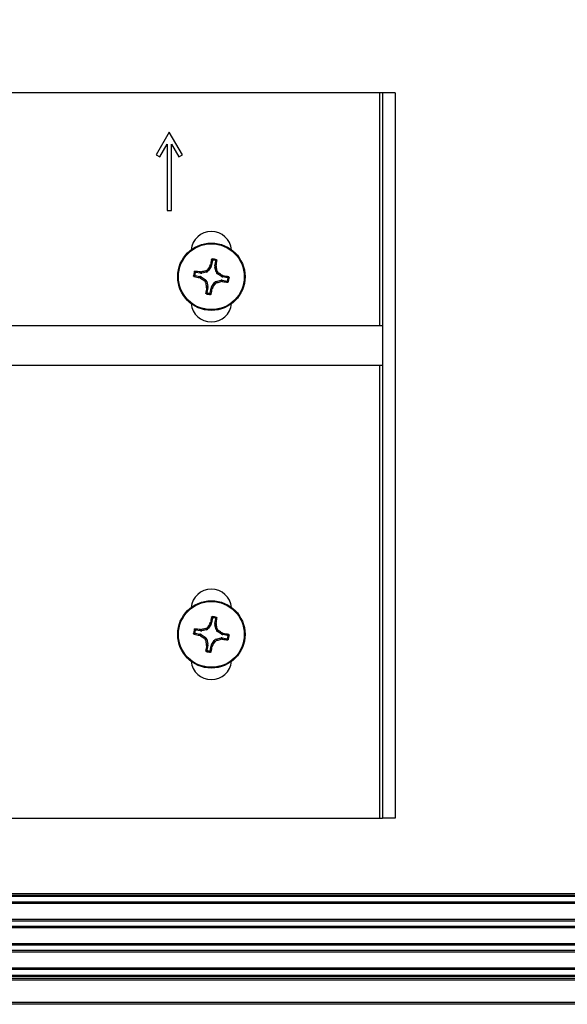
# Paper-space layout 'P3m-LR' of a CAD drawing. Header units: inches. Extents: x 0.3 to 33.8, y 0.2 to 21.7.
# Tile 28 of 57: x 21.675 to 21.937, y 9.318 to 9.789. Entities that reach past the tile are written whole.
import ezdxf

# ---------------------------------------------------------------- set-up
doc = ezdxf.new("R2010")
doc.units = ezdxf.units.IN
doc.header["$MEASUREMENT"] = 0
doc.layers.add('BORDERS', color=7, linetype='Continuous')
doc.styles.add('SLDTEXTSTYLE0', font='TXT', dxfattribs={"width": 0.75})
doc.dimstyles.new('SLDDIMSTYLE1', dxfattribs={"dimtxt": 0.1377952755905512, "dimasz": 0.14, "dimexe": 0, "dimexo": 0.0625, "dimgap": 0.0344488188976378, "dimtad": 1, "dimdec": 3, "dimlfac": 10, "dimrnd": 1e-09, "dimzin": 12, "dimdsep": 46, "dimtxsty": 'SLDTEXTSTYLE0', "dimblk1": 'CLOSED', "dimblk2": 'CLOSED', "dimsah": 1, "dimcen": 0.09, "dimadec": 0, "dimazin": 3, "dimtfac": 1, "dimtdec": 3, "dimtofl": 0, "dimtmove": 0, "dimatfit": 3, "dimldrblk": 'CLOSED', "dimfxl": 0, "dimfrac": 2, "dimtolj": 1, "dimtzin": 12, "dimarcsym": 0})

# ---------------------------------------------------------------- blocks, each defined once
blk = doc.blocks.new('_Closed')
at = {"color": 0, "linetype": 'ByBlock', "lineweight": -2}
for p, q in [((-1, 0.166667), (0, 0)), ((-1, 0.166667), (-1, -0.166667)), ((0, 0), (-1, -0.166667)), ((0, 0), (-1, 0))]:
    blk.add_line(p, q, dxfattribs=at)
blk = doc.blocks.new('_D_25')
at = {"layer": 'BORDERS'}
for p, q in [((20.80175377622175, 10.62876310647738), (20.75976927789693, 10.62876310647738)), ((20.75976927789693, 10.62876310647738), (20.75976927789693, 10.41001310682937)), ((21.10719997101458, 10.62876310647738), (21.1491844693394, 10.62876310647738)), ((21.1491844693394, 10.62876310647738), (21.1491844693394, 10.41001310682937)), ((20.75976927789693, 10.41001310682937), (20.80175377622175, 10.41001310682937)), ((21.1491844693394, 10.41001310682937), (21.10719997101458, 10.41001310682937)), ((21.4309589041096, 9.873043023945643), (21.4309589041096, 10.24321658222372)), ((21.85440890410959, 9.793418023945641), (21.85440890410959, 10.24321658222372)), ((21.4309589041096, 10.20384650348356), (20.6668770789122, 10.20384650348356)), ((21.4309589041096, 10.20384650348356), (21.85440890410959, 10.20384650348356))]:
    blk.add_line(p, q, dxfattribs=at)
at = {"layer": 'BORDERS', "xscale": 0.14, "yscale": 0.14, "rotation": 180.0000000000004}
blk.add_blockref('_Closed', (21.4309589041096, 10.20384650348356, -0.1940375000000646), dxfattribs=at)
at = {"layer": 'BORDERS', "xscale": 0.14, "yscale": 0.14}
blk.add_blockref('_Closed', (21.85440890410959, 10.20384650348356, -0.1940375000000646), dxfattribs=at)
at = {"layer": 'BORDERS', "char_height": 0.1377952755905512, "attachment_point": 1, "style": 'SLDTEXTSTYLE0'}
for s, insert in [('108', (20.80175377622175, 10.58764054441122)), ('4.235', (20.72539221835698, 10.38147394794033))]:
    blk.add_mtext(s, dxfattribs=dict(at, insert=insert))
blk = doc.blocks.new('_D_26')
at = {"layer": 'BORDERS'}
for p, q in [((22.50699894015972, 10.78551885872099), (22.46501444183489, 10.78551885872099)), ((22.46501444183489, 10.78551885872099), (22.46501444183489, 10.56676885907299)), ((22.81244513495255, 10.78551885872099), (22.85442963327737, 10.78551885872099)), ((22.85442963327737, 10.78551885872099), (22.85442963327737, 10.56676885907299)), ((22.46501444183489, 10.56676885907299), (22.50699894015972, 10.56676885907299)), ((22.85442963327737, 10.56676885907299), (22.81244513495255, 10.56676885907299)), ((21.4309589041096, 9.873043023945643), (21.4309589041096, 10.39997233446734)), ((22.2434589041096, 9.569918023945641), (22.2434589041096, 10.39997233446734)), ((21.4309589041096, 10.36060225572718), (22.2434589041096, 10.36060225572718)), ((22.2434589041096, 10.36060225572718), (22.94732184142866, 10.36060225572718))]:
    blk.add_line(p, q, dxfattribs=at)
at = {"layer": 'BORDERS', "xscale": 0.14, "yscale": 0.14, "rotation": 180.0000000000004}
blk.add_blockref('_Closed', (21.4309589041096, 10.36060225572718, -0.1940375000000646), dxfattribs=at)
at = {"layer": 'BORDERS', "xscale": 0.14, "yscale": 0.14}
blk.add_blockref('_Closed', (22.2434589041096, 10.36060225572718, -0.1940375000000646), dxfattribs=at)
at = {"layer": 'BORDERS', "char_height": 0.1377952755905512, "attachment_point": 1, "style": 'SLDTEXTSTYLE0'}
for s, insert in [('206', (22.50699894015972, 10.74439629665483)), ('8.125', (22.43063738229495, 10.53822970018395))]:
    blk.add_mtext(s, dxfattribs=dict(at, insert=insert))

psp = doc.layouts.new('P3m-LR')

# ---------------------------------------------------------------- linework, layer by layer
at = {"color": 7, "linetype": 'Continuous', "lineweight": 25}
for p, q in [((21.8469089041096, 9.754047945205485), (21.5149089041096, 9.754047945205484)), ((21.8484089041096, 9.754047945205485), (21.8469089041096, 9.754047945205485)), ((21.8469089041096, 9.754047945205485), (21.8469089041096, 9.642522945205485)), ((21.8544089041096, 9.754047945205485), (21.8484089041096, 9.754047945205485)), ((21.8484089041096, 9.754047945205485), (21.8484089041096, 9.407047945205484)), ((21.8544089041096, 9.754047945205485), (21.8544089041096, 9.407047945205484)), ((21.7464089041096, 9.735247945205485), (21.7401589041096, 9.72442262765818)), ((21.7526589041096, 9.72442262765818), (21.7464089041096, 9.735247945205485)), ((21.74189095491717, 9.723422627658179), (21.7454089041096, 9.729515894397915)), ((21.7454089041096, 9.729515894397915), (21.7454089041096, 9.697747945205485)), ((21.7474089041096, 9.697747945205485), (21.7474089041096, 9.729515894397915)), ((21.7474089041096, 9.729515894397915), (21.75092685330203, 9.723422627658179)), ((21.7401589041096, 9.72442262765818), (21.74189095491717, 9.723422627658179)), ((21.75092685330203, 9.723422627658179), (21.7526589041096, 9.72442262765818)), ((21.7454089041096, 9.697747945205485), (21.7474089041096, 9.697747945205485)), ((21.76641757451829, 9.671026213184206), (21.76516123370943, 9.669027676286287)), ((21.76583836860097, 9.671247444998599), (21.76607017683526, 9.671808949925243)), ((21.76641757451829, 9.671026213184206), (21.76583836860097, 9.671247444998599)), ((21.76607017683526, 9.671808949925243), (21.76663425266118, 9.67159349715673)), ((21.76702357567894, 9.673882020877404), (21.76663425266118, 9.67159349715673)), ((21.76820781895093, 9.671325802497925), (21.7685971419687, 9.673614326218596)), ((21.76820781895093, 9.671325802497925), (21.76881140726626, 9.671342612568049)), ((21.7688445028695, 9.670736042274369), (21.7682247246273, 9.670718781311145)), ((21.76874953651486, 9.668417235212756), (21.7682247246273, 9.670718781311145)), ((21.76881140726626, 9.671342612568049), (21.7688445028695, 9.670736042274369)), ((21.75872482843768, 9.66661261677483), (21.76101335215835, 9.666223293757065)), ((21.76128104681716, 9.667796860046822), (21.75899252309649, 9.668186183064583)), ((21.76079789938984, 9.665659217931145), (21.76101335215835, 9.666223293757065)), ((21.76135940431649, 9.66542740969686), (21.76079789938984, 9.665659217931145)), ((21.76126423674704, 9.668400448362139), (21.76187080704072, 9.66843354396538)), ((21.76128104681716, 9.667796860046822), (21.76126423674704, 9.668400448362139)), ((21.76158063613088, 9.666006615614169), (21.76135940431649, 9.66542740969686)), ((21.76158063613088, 9.666006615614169), (21.7635791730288, 9.664750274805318)), ((21.76187080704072, 9.66843354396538), (21.76188806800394, 9.667813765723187)), ((21.76418961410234, 9.668338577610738), (21.76188806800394, 9.667813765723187)), ((21.76418961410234, 9.668338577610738), (21.76378914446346, 9.668903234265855)), ((21.76476076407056, 9.669592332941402), (21.76516123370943, 9.669027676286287)), ((21.76874953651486, 9.668417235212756), (21.76931419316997, 9.66881770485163)), ((21.77000329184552, 9.667846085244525), (21.7694386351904, 9.66744561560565)), ((21.77143717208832, 9.666189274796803), (21.7694386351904, 9.66744561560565)), ((21.77143717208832, 9.666189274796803), (21.77165840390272, 9.666768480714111)), ((21.77165840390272, 9.666768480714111), (21.77221990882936, 9.666536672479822)), ((21.77221990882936, 9.666536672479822), (21.77200445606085, 9.665972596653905)), ((21.77429297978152, 9.665583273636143), (21.77200445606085, 9.665972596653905)), ((21.76301451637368, 9.664349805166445), (21.7635791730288, 9.664750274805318)), ((21.76426827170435, 9.663778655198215), (21.76370361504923, 9.663378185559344)), ((21.76417330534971, 9.6614598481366), (21.7647930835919, 9.661477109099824)), ((21.76420640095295, 9.660853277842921), (21.76417330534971, 9.6614598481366)), ((21.76480998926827, 9.660870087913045), (21.76420640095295, 9.660853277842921)), ((21.76426827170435, 9.663778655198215), (21.7647930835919, 9.661477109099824)), ((21.76480998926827, 9.660870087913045), (21.7644206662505, 9.658581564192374)), ((21.76599423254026, 9.658313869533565), (21.76638355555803, 9.660602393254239)), ((21.76694763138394, 9.660386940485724), (21.76638355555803, 9.660602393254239)), ((21.76660023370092, 9.661169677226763), (21.76785657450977, 9.663168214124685)), ((21.76660023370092, 9.661169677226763), (21.76717943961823, 9.66094844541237)), ((21.76717943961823, 9.66094844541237), (21.76694763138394, 9.660386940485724)), ((21.76825704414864, 9.662603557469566), (21.76785657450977, 9.663168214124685)), ((21.76882819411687, 9.663857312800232), (21.77112974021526, 9.66438212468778)), ((21.76882819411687, 9.663857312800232), (21.76922866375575, 9.663292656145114)), ((21.77114700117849, 9.663762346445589), (21.77112974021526, 9.66438212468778)), ((21.77175357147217, 9.66379544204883), (21.77114700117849, 9.663762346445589)), ((21.77173676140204, 9.664399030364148), (21.77175357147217, 9.66379544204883)), ((21.77173676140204, 9.664399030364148), (21.77402528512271, 9.664009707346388)), ((21.8484089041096, 9.642522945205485), (21.5134089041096, 9.642522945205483)), ((21.5134089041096, 9.623772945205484), (21.8484089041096, 9.623772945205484)), ((21.8469089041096, 9.623772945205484), (21.8469089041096, 9.407047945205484)), ((21.76583836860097, 9.5001474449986), (21.76607017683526, 9.500708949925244)), ((21.76641757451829, 9.499926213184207), (21.76583836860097, 9.5001474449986)), ((21.76607017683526, 9.500708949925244), (21.76663425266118, 9.500493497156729)), ((21.76702357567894, 9.502782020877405), (21.76663425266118, 9.500493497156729)), ((21.76820781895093, 9.500225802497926), (21.7685971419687, 9.502514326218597)), ((21.76820781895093, 9.500225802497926), (21.76881140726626, 9.50024261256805)), ((21.76881140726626, 9.50024261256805), (21.7688445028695, 9.49963604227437)), ((21.75872482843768, 9.495512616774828), (21.76101335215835, 9.495123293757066)), ((21.76128104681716, 9.496696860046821), (21.75899252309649, 9.497086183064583)), ((21.76126423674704, 9.49730044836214), (21.76187080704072, 9.497333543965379)), ((21.76128104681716, 9.496696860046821), (21.76126423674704, 9.49730044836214)), ((21.76187080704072, 9.497333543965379), (21.76188806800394, 9.496713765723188)), ((21.76418961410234, 9.497238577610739), (21.76188806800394, 9.496713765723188)), ((21.76418961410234, 9.497238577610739), (21.76378914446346, 9.497803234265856)), ((21.76476076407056, 9.498492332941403), (21.76516123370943, 9.497927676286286)), ((21.76641757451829, 9.499926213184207), (21.76516123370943, 9.497927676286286)), ((21.7688445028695, 9.49963604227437), (21.7682247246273, 9.499618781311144)), ((21.76874953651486, 9.497317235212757), (21.7682247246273, 9.499618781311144)), ((21.76874953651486, 9.497317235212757), (21.76931419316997, 9.49771770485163)), ((21.77000329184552, 9.496746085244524), (21.7694386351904, 9.496345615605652)), ((21.77143717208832, 9.495089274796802), (21.7694386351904, 9.496345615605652)), ((21.77143717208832, 9.495089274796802), (21.77165840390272, 9.495668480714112)), ((21.77165840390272, 9.495668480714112), (21.77221990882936, 9.495436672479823)), ((21.77221990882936, 9.495436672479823), (21.77200445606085, 9.494872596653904)), ((21.76079789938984, 9.494559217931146), (21.76101335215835, 9.495123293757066)), ((21.76135940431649, 9.49432740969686), (21.76079789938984, 9.494559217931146)), ((21.76158063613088, 9.49490661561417), (21.76135940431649, 9.49432740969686)), ((21.76158063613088, 9.49490661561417), (21.7635791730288, 9.493650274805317)), ((21.76301451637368, 9.493249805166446), (21.7635791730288, 9.493650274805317)), ((21.76426827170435, 9.492678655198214), (21.76370361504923, 9.492278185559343)), ((21.76426827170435, 9.492678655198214), (21.7647930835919, 9.490377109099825)), ((21.76660023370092, 9.490069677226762), (21.76785657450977, 9.492068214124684)), ((21.76825704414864, 9.491503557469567), (21.76785657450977, 9.492068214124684)), ((21.76882819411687, 9.492757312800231), (21.77112974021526, 9.493282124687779)), ((21.76882819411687, 9.492757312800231), (21.76922866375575, 9.492192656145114)), ((21.77114700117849, 9.49266234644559), (21.77112974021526, 9.493282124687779)), ((21.77175357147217, 9.49269544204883), (21.77114700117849, 9.49266234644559)), ((21.77173676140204, 9.493299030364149), (21.77175357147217, 9.49269544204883)), ((21.77173676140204, 9.493299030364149), (21.77402528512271, 9.492909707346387)), ((21.77429297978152, 9.494483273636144), (21.77200445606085, 9.494872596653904)), ((21.76417330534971, 9.4903598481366), (21.7647930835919, 9.490377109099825)), ((21.76420640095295, 9.48975327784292), (21.76417330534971, 9.4903598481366)), ((21.76480998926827, 9.489770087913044), (21.76420640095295, 9.48975327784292)), ((21.76480998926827, 9.489770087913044), (21.7644206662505, 9.487481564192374)), ((21.76599423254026, 9.487213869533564), (21.76638355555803, 9.48950239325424)), ((21.76694763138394, 9.489286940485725), (21.76638355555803, 9.48950239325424)), ((21.76660023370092, 9.490069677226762), (21.76717943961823, 9.48984844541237)), ((21.76717943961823, 9.48984844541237), (21.76694763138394, 9.489286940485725)), ((21.5149089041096, 9.407047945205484), (21.8469089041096, 9.407047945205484)), ((21.8469089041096, 9.407047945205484), (21.8484089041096, 9.407047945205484)), ((21.8544089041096, 9.407047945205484), (21.8484089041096, 9.407047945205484)), ((21.4828339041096, 9.371047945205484), (30.9790839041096, 9.371047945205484)), ((30.9790839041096, 9.370047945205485), (21.4828339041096, 9.370047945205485)), ((30.9779589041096, 9.369547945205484), (21.4839589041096, 9.369547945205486)), ((30.9779589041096, 9.366929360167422), (21.4839589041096, 9.366929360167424)), ((30.9779589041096, 9.366250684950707), (21.4839589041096, 9.366250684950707)), ((30.9779589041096, 9.358545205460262), (21.4839589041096, 9.358545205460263)), ((30.9779589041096, 9.357866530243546), (21.4839589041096, 9.357866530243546)), ((30.9779589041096, 9.355329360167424), (21.4839589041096, 9.355329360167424)), ((30.9779589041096, 9.354650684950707), (21.4839589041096, 9.354650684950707)), ((30.9779589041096, 9.346945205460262), (21.4839589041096, 9.346945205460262)), ((30.9779589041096, 9.346266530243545), (21.4839589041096, 9.346266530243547)), ((30.9779589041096, 9.343729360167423), (21.4839589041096, 9.343729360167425)), ((30.9779589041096, 9.343050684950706), (21.4839589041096, 9.343050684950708)), ((30.9779589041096, 9.335345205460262), (21.4839589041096, 9.335345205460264)), ((21.4409589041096, 9.331547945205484), (31.0209589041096, 9.331547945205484)), ((21.4409589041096, 9.330547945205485), (31.0209589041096, 9.330547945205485)), ((30.9779589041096, 9.334666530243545), (21.4839589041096, 9.334666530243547)), ((21.4839589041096, 9.332047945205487), (30.9779589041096, 9.332047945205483)), ((31.0209589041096, 9.329547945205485), (21.4409589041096, 9.329547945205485)), ((21.4409589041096, 9.319047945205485), (31.0209589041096, 9.319047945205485)), ((31.0209589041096, 9.318047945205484), (21.4409589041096, 9.318047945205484))]:
    psp.add_line(p, q, dxfattribs=at)
for centre, radius in [((21.7665089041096, 9.666097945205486), 0.0160999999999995), ((21.7665089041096, 9.666097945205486), 0.01575289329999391), ((21.7665089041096, 9.494997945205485), 0.0160999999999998), ((21.7665089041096, 9.494997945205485), 0.0157528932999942)]:
    psp.add_circle(centre, radius, dxfattribs=at)
for centre, radius, start, end in [((21.7665089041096, 9.678047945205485), 0.00970000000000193, 5.524228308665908, 174.4757716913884), ((21.92209492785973, 9.640439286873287), 0.1591470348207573, 167.6780822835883, 168.631919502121), ((21.7665089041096, 9.666097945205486), 0.008495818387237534, 73.06981271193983, 87.62076320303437), ((21.92049399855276, 9.56937644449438), 0.1851919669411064, 146.6272750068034, 147.2383152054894), ((21.7665089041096, 9.666097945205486), 0.0080141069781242, 76.18372835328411, 84.50684756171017), ((21.6111905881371, 9.693330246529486), 0.1591470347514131, 352.0586564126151, 353.0124936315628), ((21.58920313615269, 9.625735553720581), 0.1851919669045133, 13.45226070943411, 14.06330090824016), ((21.7665089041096, 9.666097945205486), 0.008495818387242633, 163.0698127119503, 177.6207632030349), ((21.7921675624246, 9.8216839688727), 0.1591470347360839, 257.6780822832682, 258.6319195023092), ((21.7665089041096, 9.666097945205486), 0.008014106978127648, 166.1837283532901, 174.5068475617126), ((21.73927660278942, 9.510779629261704), 0.1591470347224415, 82.05865641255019, 83.01249363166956), ((21.86323040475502, 9.820083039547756), 0.185191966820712, 236.6272750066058, 237.238315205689), ((21.80687129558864, 9.488792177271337), 0.185191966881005, 103.4522607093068, 104.0633009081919), ((21.66978740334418, 9.512112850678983), 0.1851919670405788, 56.6272750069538, 57.23831520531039), ((21.74085024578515, 9.510511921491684), 0.1591470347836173, 77.67808228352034, 78.63191950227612), ((21.7665089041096, 9.666097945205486), 0.008014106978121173, 346.1837283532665, 354.5068475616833), ((21.7665089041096, 9.666097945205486), 0.008495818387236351, 343.0698127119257, 357.6207632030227), ((21.94381467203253, 9.706460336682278), 0.1851919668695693, 193.4522607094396, 194.0633009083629), ((21.9218272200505, 9.638865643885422), 0.1591470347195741, 172.0586564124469, 173.0124936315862), ((21.61092288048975, 9.691756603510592), 0.1591470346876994, 347.678082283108, 348.6319195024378), ((21.61252380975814, 9.762819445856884), 0.1851919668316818, 326.6272750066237, 327.2383152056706), ((21.72614651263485, 9.843403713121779), 0.1851919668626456, 283.4522607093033, 284.0633009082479), ((21.79374120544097, 9.821416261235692), 0.1591470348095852, 262.0586564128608, 263.012493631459), ((21.7665089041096, 9.666097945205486), 0.008495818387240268, 253.0698127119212, 267.6207632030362), ((21.7665089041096, 9.666097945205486), 0.008014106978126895, 256.1837283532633, 264.5068475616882), ((21.7665089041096, 9.654147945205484), 0.009700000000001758, 185.524228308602, 354.4757716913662), ((21.7665089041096, 9.506947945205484), 0.00970000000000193, 5.524228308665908, 174.4757716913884), ((21.92049399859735, 9.398276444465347), 0.1851919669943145, 146.6272750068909, 147.2383152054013), ((21.92209492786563, 9.469339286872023), 0.1591470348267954, 167.6780822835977, 168.6319195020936), ((21.7665089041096, 9.494997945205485), 0.008495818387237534, 73.06981271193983, 87.62076320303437), ((21.7665089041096, 9.494997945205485), 0.008014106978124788, 76.18372835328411, 84.5068475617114), ((21.61119058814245, 9.522230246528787), 0.1591470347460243, 352.0586564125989, 353.0124936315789), ((21.7665089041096, 9.494997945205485), 0.008495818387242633, 163.0698127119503, 177.6207632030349), ((21.7665089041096, 9.494997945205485), 0.008014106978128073, 166.1837283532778, 174.5068475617), ((21.73927660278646, 9.33967962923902), 0.1591470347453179, 82.05865641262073, 83.01249363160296), ((21.80687129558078, 9.317692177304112), 0.1851919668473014, 103.4522607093, 104.0633009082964), ((21.58920313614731, 9.454635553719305), 0.1851919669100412, 13.45226070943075, 14.06330090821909), ((21.66978740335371, 9.341012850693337), 0.185191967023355, 56.62727500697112, 57.23831520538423), ((21.74085024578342, 9.339411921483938), 0.1591470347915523, 77.67808228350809, 78.63191950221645), ((21.792167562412, 9.650583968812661), 0.1591470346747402, 257.6780822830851, 258.6319195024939), ((21.86323040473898, 9.648983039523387), 0.1851919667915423, 236.6272750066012, 237.2383152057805), ((21.94381467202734, 9.535360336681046), 0.1851919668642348, 193.4522607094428, 194.0633009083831), ((21.61252380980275, 9.591719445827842), 0.185191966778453, 326.6272750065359, 327.2383152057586), ((21.72614651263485, 9.67230371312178), 0.1851919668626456, 283.4522607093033, 284.0633009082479), ((21.79374120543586, 9.65031626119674), 0.1591470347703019, 262.0586564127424, 263.012493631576), ((21.7665089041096, 9.494997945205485), 0.008014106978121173, 346.1837283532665, 354.506847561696), ((21.7665089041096, 9.494997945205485), 0.008495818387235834, 343.0698127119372, 357.6207632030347), ((21.92182722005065, 9.467765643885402), 0.1591470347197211, 172.0586564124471, 173.0124936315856), ((21.7665089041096, 9.494997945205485), 0.008495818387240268, 253.0698127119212, 267.6207632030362), ((21.7665089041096, 9.494997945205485), 0.008014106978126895, 256.1837283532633, 264.5068475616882), ((21.61092288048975, 9.520656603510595), 0.1591470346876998, 347.6780822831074, 348.6319195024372), ((21.7665089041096, 9.483047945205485), 0.009700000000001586, 185.5242283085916, 354.4757716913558)]:
    psp.add_arc(centre, radius, start, end, dxfattribs=at)
for centre, major_axis, ratio, start_param, end_param in [((21.7650835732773, 9.671860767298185), (-0.001470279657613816, 0.0005615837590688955), 0.9943069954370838, 2.946332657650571, 3.336852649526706), ((21.76975964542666, 9.671065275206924), (0.001573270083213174, 4.381592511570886e-05), 0.9943069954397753, 2.946332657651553, 3.336852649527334), ((21.7607460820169, 9.664672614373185), (-0.0005615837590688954, -0.001470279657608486), 0.9943069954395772, 2.946332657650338, 3.336852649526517), ((21.76154157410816, 9.669348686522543), (-4.381592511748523e-05, 0.001573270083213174), 0.9943069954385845, 2.946332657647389, 3.336852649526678), ((21.76383284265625, 9.669871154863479), (-0.0009111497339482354, 0.001284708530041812), 0.9935910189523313, 2.751161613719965, 3.532023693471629), ((21.7702821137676, 9.66877400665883), (0.001284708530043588, 0.0009111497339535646), 0.9935910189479, 2.751161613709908, 3.532023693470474), ((21.7722717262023, 9.667523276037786), (0.0005615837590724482, 0.001470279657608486), 0.994306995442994, 2.946332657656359, 3.336852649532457), ((21.76273569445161, 9.66342188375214), (-0.001284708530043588, -0.0009111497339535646), 0.9935910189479, 2.751161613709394, 3.532023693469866), ((21.76325816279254, 9.661130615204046), (-0.001573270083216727, -4.381592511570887e-05), 0.9943069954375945, 2.946332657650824, 3.336852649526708), ((21.7679342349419, 9.660335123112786), (0.001470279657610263, -0.0005615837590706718), 0.9943069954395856, 2.946332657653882, 3.33685264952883), ((21.76918496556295, 9.662324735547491), (0.0009111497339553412, -0.001284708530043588), 0.9935910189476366, 2.751161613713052, 3.532023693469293), ((21.77147623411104, 9.662847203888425), (4.38159251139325e-05, -0.00157327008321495), 0.9943069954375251, 2.946332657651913, 3.336852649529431), ((21.7650835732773, 9.500760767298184), (-0.001470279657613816, 0.0005615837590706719), 0.9943069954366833, 2.946332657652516, 3.336852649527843), ((21.76975964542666, 9.499965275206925), (0.001573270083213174, 4.381592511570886e-05), 0.9943069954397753, 2.946332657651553, 3.336852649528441), ((21.76154157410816, 9.498248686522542), (-4.381592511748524e-05, 0.001573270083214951), 0.9943069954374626, 2.946332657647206, 3.336852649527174), ((21.76383284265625, 9.498771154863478), (-0.0009111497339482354, 0.001284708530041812), 0.9935910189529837, 2.751161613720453, 3.532023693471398), ((21.7702821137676, 9.49767400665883), (0.001284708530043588, 0.0009111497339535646), 0.9935910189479, 2.751161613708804, 3.532023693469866), ((21.7607460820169, 9.493572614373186), (-0.0005615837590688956, -0.001470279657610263), 0.9943069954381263, 2.946332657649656, 3.336852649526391), ((21.76273569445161, 9.49232188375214), (-0.001284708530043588, -0.0009111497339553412), 0.9935910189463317, 2.75116161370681, 3.532023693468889), ((21.76918496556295, 9.49122473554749), (0.0009111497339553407, -0.001284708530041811), 0.9935910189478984, 2.751161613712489, 3.532023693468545), ((21.77147623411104, 9.491747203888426), (4.381592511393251e-05, -0.001573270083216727), 0.9943069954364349, 2.946332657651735, 3.33685264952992), ((21.7722717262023, 9.496423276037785), (0.0005615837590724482, 0.001470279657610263), 0.9943069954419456, 2.946332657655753, 3.336852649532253), ((21.76325816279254, 9.490030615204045), (-0.001573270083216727, -4.381592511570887e-05), 0.9943069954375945, 2.946332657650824, 3.336852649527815), ((21.7679342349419, 9.489235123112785), (0.001470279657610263, -0.0005615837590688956), 0.9943069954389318, 2.946332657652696, 3.336852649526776)]:
    psp.add_ellipse(centre, major_axis=major_axis, ratio=ratio, start_param=start_param, end_param=end_param, dxfattribs=at)
for points, knots in [([(21.76661400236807, 9.674401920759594), (21.76662255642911, 9.67442765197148), (21.76663966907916, 9.674479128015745), (21.7666986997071, 9.674539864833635), (21.7667749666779, 9.674581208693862), (21.76683277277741, 9.67458469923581), (21.76686159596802, 9.674586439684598)], [0, 0, 0, 0, 0.2526917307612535, 0.505517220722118, 0.7534417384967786, 1, 1, 1, 1]), ([(21.76702357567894, 9.673882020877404), (21.76695631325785, 9.673969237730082), (21.76682033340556, 9.674145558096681), (21.7666832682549, 9.674315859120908), (21.76661400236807, 9.674401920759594)], [0, 0, 0, 0, 0.4946499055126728, 1, 1, 1, 1]), ([(21.76686159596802, 9.674586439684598), (21.76693027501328, 9.674503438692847), (21.76706878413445, 9.674336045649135), (21.76720659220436, 9.67416266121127), (21.76727606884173, 9.674075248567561)], [0, 0, 0, 0, 0.4958449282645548, 1, 1, 1, 1]), ([(21.76727606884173, 9.674075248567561), (21.76724963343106, 9.674075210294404), (21.76719675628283, 9.674075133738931), (21.76712319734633, 9.674041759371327), (21.76706506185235, 9.673987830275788), (21.76703404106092, 9.673930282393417), (21.76702604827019, 9.673893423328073), (21.76702357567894, 9.673882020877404)], [0, 0, 0, 0, 0.2255496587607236, 0.4511532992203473, 0.6755815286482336, 0.8996402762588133, 1, 1, 1, 1]), ([(21.76842274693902, 9.673880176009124), (21.76851721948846, 9.673939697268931), (21.76870460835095, 9.674057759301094), (21.76889067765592, 9.674169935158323), (21.76898293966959, 9.67422555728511)], [0, 0, 0, 0, 0.5041524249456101, 1, 1, 1, 1]), ([(21.7685971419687, 9.673614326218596), (21.76859902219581, 9.673640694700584), (21.76860278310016, 9.67369343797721), (21.76857483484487, 9.673769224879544), (21.76852526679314, 9.673831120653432), (21.76847012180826, 9.673866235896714), (21.76843393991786, 9.673876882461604), (21.76842274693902, 9.673880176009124)], [0, 0, 0, 0, 0.2255496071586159, 0.4511532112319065, 0.6755811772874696, 0.8996400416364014, 1, 1, 1, 1]), ([(21.76915559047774, 9.67396954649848), (21.76906176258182, 9.67391122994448), (21.76887609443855, 9.67379583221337), (21.76868946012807, 9.673674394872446), (21.7685971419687, 9.673614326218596)], [0, 0, 0, 0, 0.5053526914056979, 1, 1, 1, 1]), ([(21.76898293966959, 9.67422555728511), (21.7690072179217, 9.67421562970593), (21.76905573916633, 9.674195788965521), (21.76911206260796, 9.674139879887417), (21.76914916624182, 9.674070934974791), (21.76915927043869, 9.674011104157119), (21.76915628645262, 9.673977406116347), (21.76915559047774, 9.67396954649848)], [0, 0, 0, 0, 0.2243701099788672, 0.4484143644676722, 0.6809026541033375, 0.9255748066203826, 1, 1, 1, 1]), ([(21.75802040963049, 9.666450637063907), (21.75810341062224, 9.66651931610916), (21.75827080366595, 9.666657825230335), (21.75844418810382, 9.666795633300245), (21.75853160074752, 9.666865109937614)], [0, 0, 0, 0, 0.4958449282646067, 0.9999999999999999, 0.9999999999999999, 0.9999999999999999, 0.9999999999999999]), ([(21.75820492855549, 9.66620304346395), (21.75817919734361, 9.666211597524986), (21.75812772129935, 9.666228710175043), (21.75806698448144, 9.666287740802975), (21.75802564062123, 9.666364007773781), (21.75802215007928, 9.666421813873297), (21.75802040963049, 9.666450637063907)], [0, 0, 0, 0, 0.2526917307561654, 0.505517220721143, 0.7534417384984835, 1, 1, 1, 1]), ([(21.75872482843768, 9.66661261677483), (21.75863761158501, 9.666545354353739), (21.75846129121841, 9.666409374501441), (21.75829099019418, 9.666272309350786), (21.75820492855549, 9.66620304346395)], [0, 0, 0, 0, 0.4946499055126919, 1, 1, 1, 1]), ([(21.75838129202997, 9.66857198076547), (21.75839121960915, 9.668596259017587), (21.75841106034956, 9.668644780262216), (21.75846696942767, 9.668701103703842), (21.7585359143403, 9.668738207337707), (21.75859574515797, 9.668748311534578), (21.75862944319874, 9.668745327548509), (21.75863730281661, 9.668744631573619)], [0, 0, 0, 0, 0.2243701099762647, 0.4484143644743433, 0.6809026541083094, 0.925574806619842, 1, 1, 1, 1]), ([(21.75872667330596, 9.668011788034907), (21.75866715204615, 9.668106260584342), (21.75854909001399, 9.668293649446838), (21.75843691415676, 9.668479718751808), (21.75838129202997, 9.66857198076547)], [0, 0, 0, 0, 0.5041524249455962, 1, 1, 1, 1]), ([(21.75853160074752, 9.666865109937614), (21.75853163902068, 9.666838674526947), (21.75853171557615, 9.666785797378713), (21.75856508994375, 9.666712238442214), (21.7586190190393, 9.666654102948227), (21.75867656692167, 9.666623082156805), (21.75871342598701, 9.666615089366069), (21.75872482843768, 9.66661261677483)], [0, 0, 0, 0, 0.2255496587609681, 0.4511532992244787, 0.6755815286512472, 0.8996402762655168, 0.9999999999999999, 0.9999999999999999, 0.9999999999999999, 0.9999999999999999]), ([(21.75863730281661, 9.668744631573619), (21.7586956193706, 9.668650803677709), (21.75881101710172, 9.668465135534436), (21.75893245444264, 9.668278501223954), (21.75899252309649, 9.668186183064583)], [0, 0, 0, 0, 0.505352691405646, 1, 1, 1, 1]), ([(21.75899252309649, 9.668186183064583), (21.7589661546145, 9.668188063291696), (21.75891341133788, 9.66819182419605), (21.75883762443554, 9.668163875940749), (21.75877572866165, 9.668114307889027), (21.75874061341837, 9.668059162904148), (21.75872996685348, 9.668022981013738), (21.75872667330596, 9.668011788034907)], [0, 0, 0, 0, 0.2255496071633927, 0.4511532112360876, 0.6755811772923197, 0.8996400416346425, 1, 1, 1, 1]), ([(21.76378914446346, 9.668903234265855), (21.7639539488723, 9.668959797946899), (21.76428356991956, 9.669072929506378), (21.76459513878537, 9.669354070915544), (21.76472718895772, 9.66954403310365), (21.76476076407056, 9.669592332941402)], [0, 0, 0, 0, 0.4271587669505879, 0.8543492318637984, 1, 1, 1, 1]), ([(21.76931419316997, 9.66881770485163), (21.76937075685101, 9.668652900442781), (21.76948388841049, 9.668323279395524), (21.76976502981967, 9.668011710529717), (21.76995499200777, 9.667879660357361), (21.77000329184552, 9.667846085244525)], [0, 0, 0, 0, 0.4271587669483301, 0.8543492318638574, 1, 1, 1, 1]), ([(21.77429297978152, 9.665583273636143), (21.7743801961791, 9.6656505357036), (21.77455651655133, 9.665786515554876), (21.77472681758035, 9.665923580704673), (21.77481287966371, 9.665992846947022)], [0, 0, 0, 0, 0.4946473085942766, 1, 1, 1, 1]), ([(21.77448620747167, 9.665330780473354), (21.77448616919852, 9.665357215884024), (21.77448609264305, 9.665410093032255), (21.77445271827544, 9.665483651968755), (21.77439878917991, 9.665541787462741), (21.77434124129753, 9.665572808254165), (21.77430438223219, 9.665580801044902), (21.77429297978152, 9.665583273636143)], [0, 0, 0, 0, 0.225549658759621, 0.4511532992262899, 0.6755815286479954, 0.8996402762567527, 1, 1, 1, 1]), ([(21.77499739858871, 9.665745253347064), (21.77491439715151, 9.665676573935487), (21.77474700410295, 9.66553806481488), (21.77457361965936, 9.665400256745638), (21.77448620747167, 9.665330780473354)], [0, 0, 0, 0, 0.4958475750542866, 1, 1, 1, 1]), ([(21.77481287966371, 9.665992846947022), (21.7748386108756, 9.665984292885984), (21.77489008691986, 9.665967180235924), (21.77495082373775, 9.665908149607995), (21.77499216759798, 9.665831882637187), (21.77499565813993, 9.665774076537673), (21.77499739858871, 9.665745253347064)], [0, 0, 0, 0, 0.2526917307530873, 0.5055172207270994, 0.7534417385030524, 0.9999999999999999, 0.9999999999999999, 0.9999999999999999, 0.9999999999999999]), ([(21.76370361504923, 9.663378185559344), (21.76364705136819, 9.66354298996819), (21.76353391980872, 9.663872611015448), (21.76325277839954, 9.664184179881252), (21.76306281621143, 9.66431623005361), (21.76301451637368, 9.664349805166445)], [0, 0, 0, 0, 0.427158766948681, 0.8543492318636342, 1, 1, 1, 1]), ([(21.76922866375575, 9.663292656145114), (21.7690638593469, 9.663236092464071), (21.76873423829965, 9.663122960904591), (21.76842266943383, 9.662841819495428), (21.76829061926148, 9.66265185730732), (21.76825704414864, 9.662603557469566)], [0, 0, 0, 0, 0.4271587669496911, 0.8543492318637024, 1, 1, 1, 1]), ([(21.77402528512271, 9.664009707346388), (21.7740516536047, 9.664007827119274), (21.77410439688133, 9.664004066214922), (21.77418018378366, 9.664032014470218), (21.77424207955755, 9.664081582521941), (21.77427719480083, 9.66413672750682), (21.77428784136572, 9.664172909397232), (21.77429113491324, 9.664184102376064)], [0, 0, 0, 0, 0.2255496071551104, 0.451153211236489, 0.675581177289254, 0.8996400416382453, 1, 1, 1, 1]), ([(21.7743805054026, 9.663451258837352), (21.7743221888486, 9.663545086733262), (21.77420679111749, 9.663730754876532), (21.77408535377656, 9.663917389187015), (21.77402528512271, 9.664009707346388)], [0, 0, 0, 0, 0.505352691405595, 0.9999999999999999, 0.9999999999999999, 0.9999999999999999, 0.9999999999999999]), ([(21.77429113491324, 9.664184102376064), (21.77435065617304, 9.66408962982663), (21.77446871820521, 9.663902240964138), (21.77458089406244, 9.663716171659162), (21.77463651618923, 9.6636239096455)], [0, 0, 0, 0, 0.5041524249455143, 1, 1, 1, 1]), ([(21.77463651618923, 9.6636239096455), (21.77462658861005, 9.663599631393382), (21.77460674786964, 9.66355111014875), (21.77455083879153, 9.663494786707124), (21.77448189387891, 9.663457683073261), (21.77442206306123, 9.663447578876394), (21.77438836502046, 9.663450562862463), (21.7743805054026, 9.663451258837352)], [0, 0, 0, 0, 0.2243701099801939, 0.4484143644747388, 0.6809026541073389, 0.9255748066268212, 1, 1, 1, 1]), ([(21.76403486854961, 9.65797033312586), (21.7640105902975, 9.657980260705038), (21.76396206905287, 9.658000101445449), (21.76390574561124, 9.658056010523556), (21.76386864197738, 9.658124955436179), (21.76385853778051, 9.658184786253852), (21.76386152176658, 9.658218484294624), (21.76386221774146, 9.658226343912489)], [0, 0, 0, 0, 0.2243701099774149, 0.4484143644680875, 0.680902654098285, 0.9255748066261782, 1, 1, 1, 1]), ([(21.76386221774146, 9.658226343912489), (21.76395604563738, 9.658284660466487), (21.76414171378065, 9.658400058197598), (21.76432834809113, 9.658521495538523), (21.7644206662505, 9.658581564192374)], [0, 0, 0, 0, 0.5053526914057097, 1, 1, 1, 1]), ([(21.76459506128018, 9.658315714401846), (21.76450058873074, 9.658256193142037), (21.76431319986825, 9.658138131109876), (21.76412713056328, 9.658025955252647), (21.76403486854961, 9.65797033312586)], [0, 0, 0, 0, 0.5041524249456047, 1, 1, 1, 1]), ([(21.7644206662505, 9.658581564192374), (21.76441878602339, 9.658555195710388), (21.76441502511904, 9.65850245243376), (21.76444297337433, 9.658426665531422), (21.76449254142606, 9.658364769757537), (21.76454768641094, 9.658329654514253), (21.76458386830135, 9.658319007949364), (21.76459506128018, 9.658315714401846)], [0, 0, 0, 0, 0.2255496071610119, 0.4511532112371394, 0.6755811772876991, 0.8996400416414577, 1, 1, 1, 1]), ([(21.76574173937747, 9.658120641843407), (21.76576817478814, 9.658120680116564), (21.76582105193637, 9.658120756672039), (21.76589461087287, 9.658154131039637), (21.76595274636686, 9.65820806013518), (21.76598376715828, 9.658265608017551), (21.76599175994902, 9.658302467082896), (21.76599423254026, 9.658313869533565)], [0, 0, 0, 0, 0.2255496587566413, 0.4511532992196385, 0.6755815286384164, 0.8996402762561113, 1, 1, 1, 1]), ([(21.76615621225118, 9.65760945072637), (21.76608753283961, 9.657692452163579), (21.765949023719, 9.657859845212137), (21.76581121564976, 9.658033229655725), (21.76574173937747, 9.658120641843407)], [0, 0, 0, 0, 0.4958475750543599, 1, 1, 1, 1]), ([(21.76599423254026, 9.658313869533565), (21.76606149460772, 9.658226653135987), (21.76619747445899, 9.658050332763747), (21.76633453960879, 9.657880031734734), (21.76640380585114, 9.657793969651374)], [0, 0, 0, 0, 0.4946473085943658, 1, 1, 1, 1]), ([(21.76640380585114, 9.657793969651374), (21.7663952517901, 9.65776823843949), (21.76637813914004, 9.657716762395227), (21.76631910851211, 9.657656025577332), (21.76624284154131, 9.657614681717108), (21.76618503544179, 9.65761119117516), (21.76615621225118, 9.65760945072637)], [0, 0, 0, 0, 0.2526917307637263, 0.5055172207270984, 0.7534417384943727, 0.9999999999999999, 0.9999999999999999, 0.9999999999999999, 0.9999999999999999]), ([(21.76661400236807, 9.503301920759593), (21.76662255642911, 9.50332765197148), (21.76663966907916, 9.503379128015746), (21.7666986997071, 9.503439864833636), (21.7667749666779, 9.503481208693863), (21.76683277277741, 9.503484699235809), (21.76686159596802, 9.503486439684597)], [0, 0, 0, 0, 0.2526917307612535, 0.505517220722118, 0.7534417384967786, 1, 1, 1, 1]), ([(21.76702357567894, 9.502782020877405), (21.76695631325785, 9.502869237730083), (21.76682033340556, 9.503045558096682), (21.7666832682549, 9.503215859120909), (21.76661400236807, 9.503301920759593)], [0, 0, 0, 0, 0.4946499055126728, 1, 1, 1, 1]), ([(21.76686159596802, 9.503486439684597), (21.76693027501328, 9.503403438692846), (21.76706878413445, 9.503236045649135), (21.76720659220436, 9.50306266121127), (21.76727606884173, 9.502975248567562)], [0, 0, 0, 0, 0.495844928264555, 1, 1, 1, 1]), ([(21.76727606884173, 9.502975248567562), (21.76724963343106, 9.502975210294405), (21.76719675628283, 9.50297513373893), (21.76712319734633, 9.502941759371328), (21.76706506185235, 9.502887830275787), (21.76703404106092, 9.502830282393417), (21.76702604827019, 9.502793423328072), (21.76702357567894, 9.502782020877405)], [0, 0, 0, 0, 0.2255496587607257, 0.4511532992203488, 0.6755815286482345, 0.8996402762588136, 1, 1, 1, 1]), ([(21.76842274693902, 9.502780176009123), (21.76851721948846, 9.502839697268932), (21.76870460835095, 9.502957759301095), (21.76889067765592, 9.503069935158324), (21.76898293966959, 9.50312555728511)], [0, 0, 0, 0, 0.5041524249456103, 1, 1, 1, 1]), ([(21.7685971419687, 9.502514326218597), (21.76859902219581, 9.502540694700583), (21.76860278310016, 9.50259343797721), (21.76857483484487, 9.502669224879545), (21.76852526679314, 9.502731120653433), (21.76847012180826, 9.502766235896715), (21.76843393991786, 9.502776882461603), (21.76842274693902, 9.502780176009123)], [0, 0, 0, 0, 0.2255496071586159, 0.4511532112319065, 0.6755811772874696, 0.8996400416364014, 1, 1, 1, 1]), ([(21.76915559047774, 9.50286954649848), (21.76906176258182, 9.50281122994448), (21.76887609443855, 9.50269583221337), (21.76868946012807, 9.502574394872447), (21.7685971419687, 9.502514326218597)], [0, 0, 0, 0, 0.5053526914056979, 1, 1, 1, 1]), ([(21.76898293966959, 9.50312555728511), (21.7690072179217, 9.503115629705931), (21.76905573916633, 9.503095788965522), (21.76911206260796, 9.503039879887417), (21.76914916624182, 9.502970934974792), (21.76915927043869, 9.502911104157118), (21.76915628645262, 9.502877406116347), (21.76915559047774, 9.50286954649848)], [0, 0, 0, 0, 0.2243701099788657, 0.4484143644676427, 0.6809026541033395, 0.9255748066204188, 1, 1, 1, 1]), ([(21.75802040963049, 9.495350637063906), (21.75810341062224, 9.49541931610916), (21.75827080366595, 9.495557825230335), (21.75844418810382, 9.495695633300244), (21.75853160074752, 9.495765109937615)], [0, 0, 0, 0, 0.4958449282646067, 0.9999999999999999, 0.9999999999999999, 0.9999999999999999, 0.9999999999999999]), ([(21.75872482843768, 9.495512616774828), (21.75863761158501, 9.49544535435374), (21.75846129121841, 9.495309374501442), (21.75829099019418, 9.495172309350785), (21.75820492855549, 9.495103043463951)], [0, 0, 0, 0, 0.4946499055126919, 1, 1, 1, 1]), ([(21.75838129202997, 9.49747198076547), (21.75839121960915, 9.497496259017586), (21.75841106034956, 9.497544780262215), (21.75846696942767, 9.497601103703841), (21.7585359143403, 9.497638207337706), (21.75859574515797, 9.497648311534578), (21.75862944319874, 9.49764532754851), (21.75863730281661, 9.49764463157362)], [0, 0, 0, 0, 0.2243701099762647, 0.4484143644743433, 0.6809026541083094, 0.925574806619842, 1, 1, 1, 1]), ([(21.75872667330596, 9.496911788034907), (21.75866715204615, 9.497006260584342), (21.75854909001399, 9.497193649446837), (21.75843691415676, 9.497379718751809), (21.75838129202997, 9.49747198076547)], [0, 0, 0, 0, 0.5041524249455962, 1, 1, 1, 1]), ([(21.75853160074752, 9.495765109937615), (21.75853163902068, 9.495738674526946), (21.75853171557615, 9.495685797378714), (21.75856508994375, 9.495612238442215), (21.7586190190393, 9.495554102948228), (21.75867656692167, 9.495523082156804), (21.75871342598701, 9.495515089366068), (21.75872482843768, 9.495512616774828)], [0, 0, 0, 0, 0.2255496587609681, 0.4511532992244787, 0.6755815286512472, 0.8996402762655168, 0.9999999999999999, 0.9999999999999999, 0.9999999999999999, 0.9999999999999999]), ([(21.75863730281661, 9.49764463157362), (21.7586956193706, 9.497550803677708), (21.75881101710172, 9.497365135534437), (21.75893245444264, 9.497178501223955), (21.75899252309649, 9.497086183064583)], [0, 0, 0, 0, 0.505352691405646, 1, 1, 1, 1]), ([(21.75899252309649, 9.497086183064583), (21.75896615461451, 9.497088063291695), (21.75891341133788, 9.497091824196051), (21.75883762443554, 9.49706387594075), (21.75877572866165, 9.497014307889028), (21.75874061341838, 9.49695916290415), (21.75872996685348, 9.49692298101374), (21.75872667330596, 9.496911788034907)], [0, 0, 0, 0, 0.2255496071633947, 0.4511532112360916, 0.6755811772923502, 0.8996400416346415, 1, 1, 1, 1]), ([(21.76378914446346, 9.497803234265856), (21.7639539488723, 9.497859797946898), (21.76428356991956, 9.497972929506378), (21.76459513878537, 9.498254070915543), (21.76472718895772, 9.498444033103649), (21.76476076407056, 9.498492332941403)], [0, 0, 0, 0, 0.4271587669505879, 0.8543492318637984, 1, 1, 1, 1]), ([(21.76931419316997, 9.49771770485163), (21.76937075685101, 9.497552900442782), (21.76948388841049, 9.497223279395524), (21.76976502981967, 9.496911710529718), (21.76995499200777, 9.49677966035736), (21.77000329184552, 9.496746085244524)], [0, 0, 0, 0, 0.4271587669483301, 0.8543492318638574, 1, 1, 1, 1]), ([(21.75820492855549, 9.495103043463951), (21.75817919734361, 9.495111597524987), (21.75812772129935, 9.495128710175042), (21.75806698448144, 9.495187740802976), (21.75802564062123, 9.495264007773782), (21.75802215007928, 9.495321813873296), (21.75802040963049, 9.495350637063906)], [0, 0, 0, 0, 0.2526917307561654, 0.505517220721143, 0.7534417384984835, 1, 1, 1, 1]), ([(21.76370361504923, 9.492278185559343), (21.76364705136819, 9.49244298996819), (21.76353391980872, 9.492772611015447), (21.76325277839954, 9.493084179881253), (21.76306281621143, 9.49321623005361), (21.76301451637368, 9.493249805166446)], [0, 0, 0, 0, 0.427158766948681, 0.8543492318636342, 1, 1, 1, 1]), ([(21.76922866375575, 9.492192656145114), (21.7690638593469, 9.49213609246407), (21.76873423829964, 9.492022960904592), (21.76842266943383, 9.491741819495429), (21.76829061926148, 9.491551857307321), (21.76825704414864, 9.491503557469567)], [0, 0, 0, 0, 0.4271587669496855, 0.8543492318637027, 0.9999999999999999, 0.9999999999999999, 0.9999999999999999, 0.9999999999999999]), ([(21.77402528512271, 9.492909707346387), (21.7740516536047, 9.492907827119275), (21.77410439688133, 9.492904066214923), (21.77418018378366, 9.492932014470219), (21.77424207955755, 9.492981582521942), (21.77427719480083, 9.493036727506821), (21.77428784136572, 9.493072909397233), (21.77429113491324, 9.493084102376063)], [0, 0, 0, 0, 0.2255496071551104, 0.451153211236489, 0.675581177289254, 0.8996400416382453, 1, 1, 1, 1]), ([(21.7743805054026, 9.492351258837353), (21.7743221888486, 9.492445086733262), (21.77420679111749, 9.492630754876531), (21.77408535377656, 9.492817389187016), (21.77402528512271, 9.492909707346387)], [0, 0, 0, 0, 0.505352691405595, 0.9999999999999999, 0.9999999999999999, 0.9999999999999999, 0.9999999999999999]), ([(21.77429113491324, 9.493084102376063), (21.77435065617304, 9.49298962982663), (21.77446871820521, 9.492802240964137), (21.77458089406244, 9.492616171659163), (21.77463651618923, 9.4925239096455)], [0, 0, 0, 0, 0.5041524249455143, 1, 1, 1, 1]), ([(21.77429297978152, 9.494483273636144), (21.7743801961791, 9.494550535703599), (21.77455651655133, 9.494686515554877), (21.77472681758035, 9.494823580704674), (21.77481287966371, 9.494892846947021)], [0, 0, 0, 0, 0.4946473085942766, 1, 1, 1, 1]), ([(21.77448620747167, 9.494230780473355), (21.77448616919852, 9.494257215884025), (21.77448609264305, 9.494310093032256), (21.77445271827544, 9.494383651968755), (21.77439878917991, 9.49444178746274), (21.77434124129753, 9.494472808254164), (21.77430438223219, 9.494480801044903), (21.77429297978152, 9.494483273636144)], [0, 0, 0, 0, 0.225549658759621, 0.4511532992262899, 0.6755815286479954, 0.8996402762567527, 1, 1, 1, 1]), ([(21.77463651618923, 9.4925239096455), (21.77462658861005, 9.492499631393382), (21.77460674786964, 9.492451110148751), (21.77455083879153, 9.492394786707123), (21.77448189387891, 9.492357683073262), (21.77442206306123, 9.492347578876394), (21.77438836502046, 9.492350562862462), (21.7743805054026, 9.492351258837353)], [0, 0, 0, 0, 0.2243701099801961, 0.4484143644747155, 0.6809026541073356, 0.9255748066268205, 1, 1, 1, 1]), ([(21.77499739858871, 9.494645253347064), (21.77491439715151, 9.494576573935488), (21.77474700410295, 9.49443806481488), (21.77457361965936, 9.494300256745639), (21.77448620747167, 9.494230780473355)], [0, 0, 0, 0, 0.4958475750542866, 1, 1, 1, 1]), ([(21.77481287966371, 9.494892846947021), (21.7748386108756, 9.494884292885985), (21.77489008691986, 9.494867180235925), (21.77495082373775, 9.494808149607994), (21.77499216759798, 9.494731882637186), (21.77499565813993, 9.494674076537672), (21.77499739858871, 9.494645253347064)], [0, 0, 0, 0, 0.2526917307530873, 0.5055172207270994, 0.7534417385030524, 0.9999999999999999, 0.9999999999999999, 0.9999999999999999, 0.9999999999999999]), ([(21.76403486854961, 9.486870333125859), (21.7640105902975, 9.486880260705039), (21.76396206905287, 9.486900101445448), (21.76390574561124, 9.486956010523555), (21.76386864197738, 9.487024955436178), (21.76385853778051, 9.487084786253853), (21.76386152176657, 9.487118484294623), (21.76386221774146, 9.487126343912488)], [0, 0, 0, 0, 0.224370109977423, 0.4484143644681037, 0.6809026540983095, 0.9255748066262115, 1, 1, 1, 1]), ([(21.76386221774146, 9.487126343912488), (21.76395604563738, 9.487184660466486), (21.76414171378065, 9.487300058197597), (21.76432834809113, 9.487421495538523), (21.7644206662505, 9.487481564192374)], [0, 0, 0, 0, 0.5053526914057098, 0.9999999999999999, 0.9999999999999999, 0.9999999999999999, 0.9999999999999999]), ([(21.76459506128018, 9.487215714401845), (21.76450058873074, 9.487156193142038), (21.76431319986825, 9.487038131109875), (21.76412713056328, 9.486925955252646), (21.76403486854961, 9.486870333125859)], [0, 0, 0, 0, 0.5041524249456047, 1, 1, 1, 1]), ([(21.7644206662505, 9.487481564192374), (21.76441878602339, 9.487455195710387), (21.76441502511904, 9.487402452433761), (21.76444297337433, 9.487326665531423), (21.76449254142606, 9.487264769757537), (21.76454768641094, 9.487229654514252), (21.76458386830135, 9.487219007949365), (21.76459506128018, 9.487215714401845)], [0, 0, 0, 0, 0.2255496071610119, 0.4511532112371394, 0.6755811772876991, 0.8996400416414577, 1, 1, 1, 1]), ([(21.76574173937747, 9.487020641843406), (21.76576817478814, 9.487020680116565), (21.76582105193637, 9.48702075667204), (21.76589461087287, 9.487054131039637), (21.76595274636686, 9.487108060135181), (21.76598376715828, 9.48716560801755), (21.76599175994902, 9.487202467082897), (21.76599423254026, 9.487213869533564)], [0, 0, 0, 0, 0.2255496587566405, 0.4511532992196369, 0.6755815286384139, 0.8996402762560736, 1, 1, 1, 1]), ([(21.76615621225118, 9.48650945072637), (21.76608753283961, 9.48659245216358), (21.765949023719, 9.486759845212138), (21.76581121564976, 9.486933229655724), (21.76574173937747, 9.487020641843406)], [0, 0, 0, 0, 0.4958475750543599, 1, 1, 1, 1]), ([(21.76599423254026, 9.487213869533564), (21.76606149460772, 9.487126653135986), (21.76619747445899, 9.486950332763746), (21.76633453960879, 9.486780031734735), (21.76640380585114, 9.486693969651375)], [0, 0, 0, 0, 0.4946473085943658, 1, 1, 1, 1]), ([(21.76640380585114, 9.486693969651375), (21.7663952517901, 9.48666823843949), (21.76637813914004, 9.486616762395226), (21.76631910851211, 9.486556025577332), (21.76624284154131, 9.486514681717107), (21.76618503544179, 9.48651119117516), (21.76615621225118, 9.48650945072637)], [0, 0, 0, 0, 0.2526917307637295, 0.5055172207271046, 0.7534417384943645, 1, 1, 1, 1])]:
    psp.add_open_spline(points, degree=3, knots=knots, dxfattribs=at)

# ---------------------------------------------------------------- dimensions: what is measured, and where the dimension line sits
at = {"layer": 'BORDERS'}
for base, p2, picture, middle in [((22.2434589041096, 10.36060225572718), (22.2434589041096, 9.530547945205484), '_D_26', (22.65972204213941, 10.36060225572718)), ((21.85440890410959, 10.20384650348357), (21.85440890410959, 9.754047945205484), '_D_25', (20.95447687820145, 10.20384650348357))]:
    dim = psp.add_linear_dim(base=base, p1=(21.4309589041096, 9.833672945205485), p2=p2, dimstyle='SLDDIMSTYLE1', dxfattribs=at)
    dim.commit()
    dim.dimension.update_dxf_attribs({"geometry": picture, "text_midpoint": middle, "dimtype": 160})

doc.saveas('drawing.dxf')
